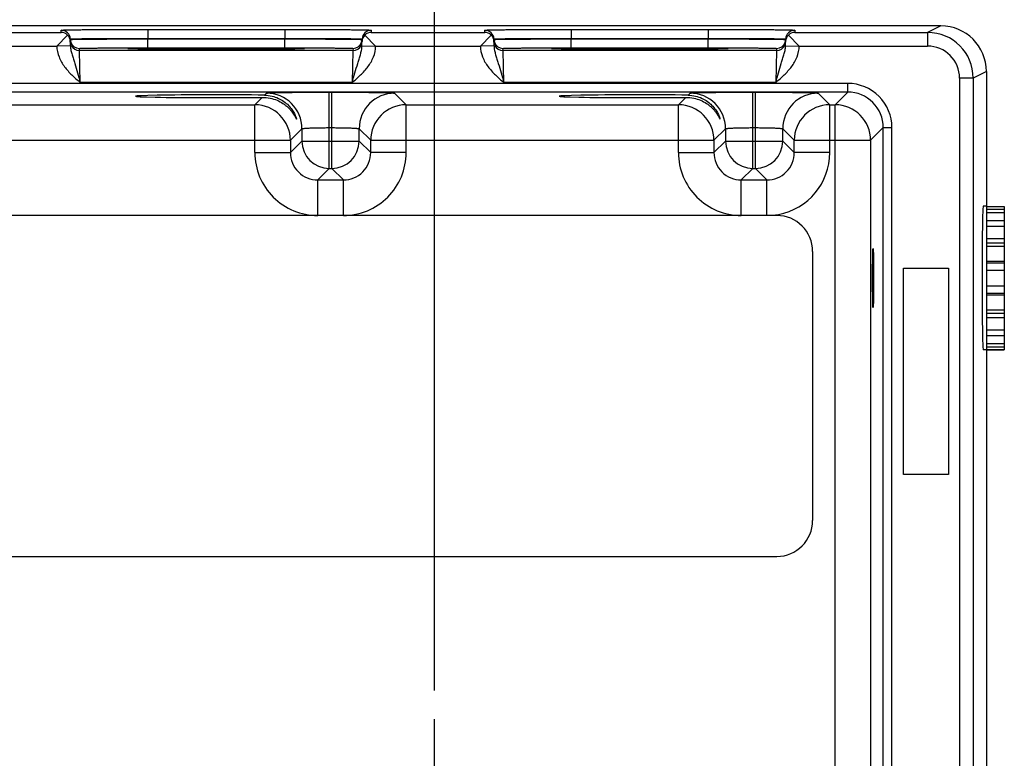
# Model space of a CAD drawing. Header units: inches. Extents: x 0 to 34, y 0 to 22.
# Tile 14 of 56: x 14.6 to 16.8, y 15.7 to 17.3. Entities that reach past the tile are written whole.
import ezdxf

# ---------------------------------------------------------------- set-up
doc = ezdxf.new("R2010")
doc.units = ezdxf.units.IN
doc.header["$LTSCALE"] = 1.87
doc.header["$MEASUREMENT"] = 0
doc.linetypes.add('CENTER', pattern=[0.6, 0.375, -0.075, 0.075, -0.075])
doc.layers.get('0').update_dxf_attribs({"linetype": 'CONTINUOUS'})
for name, color, linetype in [('02___PRT_ALL_AXES', 7, 'CONTINUOUS'), ('COSMETIC', 7, 'CONTINUOUS'), ('DIMENSIONS', 7, 'CONTINUOUS'), ('FOAM', 7, 'CONTINUOUS')]:
    doc.layers.add(name, color=color, linetype=linetype)
doc.styles.get("Standard").update_dxf_attribs({"font": 'txt', "width": 0.8})
doc.dimstyles.new('DIMSTYLE_1', dxfattribs={"dimtxt": 0.125, "dimasz": 0.18, "dimexe": 0.125, "dimexo": 0.0625, "dimgap": 0.03125, "dimtad": 0, "dimtih": 1, "dimtoh": 1, "dimzin": 4, "dimdsep": 46, "dimtxsty": 'STANDARD', "dimblk": '_FILLED', "dimblk1": '_FILLED', "dimblk2": '_FILLED', "dimcen": 0.09, "dimadec": 0, "dimazin": 0, "dimtp": 0.01, "dimtm": 0.01, "dimtfac": 1, "dimtofl": 0, "dimtmove": 0, "dimatfit": 3, "dimldrblk": '_FILLED', "dimfxl": 1, "dimtolj": 1, "dimtzin": 4, "dimarcsym": 0})

# ---------------------------------------------------------------- blocks, each defined once
blk = doc.blocks.new('*D20')
at = {"layer": 'DIMENSIONS', "color": 2, "linetype": 'CONTINUOUS'}
blk.add_line((15.5403, 15.8102), (15.5403, 17.9562), dxfattribs=at)
at = {"layer": 'DIMENSIONS', "color": 2, "linetype": 'CONTINUOUS', "insert": (15.4778, 18.0187), "char_height": 0.125, "width": 1.025, "attachment_point": 1, "rotation": 90, "line_spacing_factor": 0.9}
blk.add_mtext('9.53{\\Ftxt.shx;\\W1.000000;\\H0.125000; }[242]', dxfattribs=at)
blk = doc.blocks.new('_FILLED')
at = {"color": 0, "linetype": 'BYBLOCK'}
blk.add_solid([(0, 0), (-1, 0.174), (-1, -0.174)], dxfattribs=at)
blk = doc.blocks.new('*D21')
at = {"layer": 'DIMENSIONS', "color": 2, "linetype": 'CONTINUOUS'}
blk.add_line((15.9308, 15.4197), (17.5992, 15.4197), dxfattribs=at)
at = {"layer": 'DIMENSIONS', "color": 2, "linetype": 'CONTINUOUS', "insert": (17.6617, 15.4822), "char_height": 0.125, "width": 1.125, "attachment_point": 1, "rotation": 0, "line_spacing_factor": 0.9}
blk.add_mtext('1.85{\\Ftxt.shx;\\W1.000000;\\H0.125000; }[46.9]', dxfattribs=at)

msp = doc.modelspace()

# ---------------------------------------------------------------- linework, layer by layer
at = {"color": 7, "linetype": 'CONTINUOUS'}
for p, q in [((16.6522, 17.2687), (7.2288, 17.2687)), ((14.4715, 17.2543), (14.721, 17.2543)), ((14.721, 17.2543), (14.7209, 17.2593)), ((14.9109, 17.2609), (15.2116, 17.2609)), ((14.9109, 17.2609), (14.9109, 17.2413)), ((15.2116, 17.2609), (15.2116, 17.2413)), ((15.4016, 17.2593), (15.4015, 17.2543)), ((15.4015, 17.2543), (15.651, 17.2543)), ((15.651, 17.2543), (15.6509, 17.2593)), ((15.8409, 17.2609), (16.1416, 17.2609)), ((15.8409, 17.2609), (15.8409, 17.2413)), ((16.1416, 17.2609), (16.1416, 17.2413)), ((16.3316, 17.2593), (16.3315, 17.2543)), ((16.3315, 17.2543), (16.6233, 17.2543)), ((16.6522, 17.2687), (16.6233, 17.2543)), ((16.6233, 17.2543), (16.6233, 17.2243)), ((14.735, 17.2485), (14.7112, 17.2243)), ((14.7409, 17.2396), (14.7416, 17.2398)), ((14.7412, 17.2249), (14.7409, 17.2396)), ((14.7409, 17.2389), (14.7416, 17.239)), ((14.9109, 17.2413), (15.2116, 17.2413)), ((14.9109, 17.2402), (14.9109, 17.2413)), ((14.9109, 17.2402), (15.2116, 17.2402)), ((14.9109, 17.2206), (14.9109, 17.2402)), ((15.2116, 17.2402), (15.2116, 17.2413)), ((15.2116, 17.2206), (15.2116, 17.2402)), ((15.3809, 17.2398), (15.3816, 17.2396)), ((15.3809, 17.239), (15.3816, 17.2389)), ((15.3813, 17.2249), (15.3816, 17.2396)), ((15.3875, 17.2485), (15.4112, 17.2243)), ((15.665, 17.2485), (15.6412, 17.2243)), ((15.6709, 17.2396), (15.6716, 17.2398)), ((15.6712, 17.2249), (15.6709, 17.2396)), ((15.6709, 17.2389), (15.6716, 17.239)), ((15.8409, 17.2413), (16.1416, 17.2413)), ((15.8409, 17.2402), (15.8409, 17.2413)), ((15.8409, 17.2402), (16.1416, 17.2402)), ((15.8409, 17.2206), (15.8409, 17.2402)), ((16.1416, 17.2402), (16.1416, 17.2413)), ((16.1416, 17.2206), (16.1416, 17.2402)), ((16.3109, 17.2398), (16.3116, 17.2396)), ((16.3109, 17.239), (16.3116, 17.2389)), ((16.3113, 17.2249), (16.3116, 17.2396)), ((16.3175, 17.2485), (16.3412, 17.2243)), ((14.4813, 17.2243), (14.7112, 17.2243)), ((14.7412, 17.2249), (14.7113, 17.2243)), ((14.761, 17.2146), (14.7609, 17.2193)), ((15.3615, 17.2146), (14.761, 17.2146)), ((14.7626, 17.1446), (14.761, 17.2146)), ((14.8675, 17.2187), (14.8705, 17.219)), ((14.8705, 17.2184), (14.8675, 17.2187)), ((14.8817, 17.2181), (14.8705, 17.2184)), ((14.872, 17.2184), (14.8713, 17.2184)), ((14.8729, 17.2183), (14.872, 17.2184)), ((14.8746, 17.2183), (14.8729, 17.2183)), ((14.8773, 17.2182), (14.8746, 17.2183)), ((14.8807, 17.2181), (14.8773, 17.2182)), ((14.887, 17.218), (14.8807, 17.2181)), ((14.8922, 17.2179), (14.887, 17.218)), ((14.9033, 17.2178), (14.8922, 17.2179)), ((14.9176, 17.2176), (14.9033, 17.2178)), ((14.9109, 17.2206), (15.2116, 17.2206)), ((14.9352, 17.2174), (14.9176, 17.2176)), ((14.9565, 17.2173), (14.9352, 17.2174)), ((14.9819, 17.2172), (14.9565, 17.2173)), ((15.0067, 17.2171), (14.9819, 17.2172)), ((15.0342, 17.2171), (15.0067, 17.2171)), ((15.0657, 17.217), (15.0342, 17.2171)), ((15.0942, 17.2171), (15.0657, 17.217)), ((15.1199, 17.2171), (15.0942, 17.2171)), ((15.1469, 17.2172), (15.1199, 17.2171)), ((15.17, 17.2173), (15.1469, 17.2172)), ((15.1895, 17.2175), (15.17, 17.2173)), ((15.2071, 17.2176), (15.1895, 17.2175)), ((15.2206, 17.2178), (15.2071, 17.2176)), ((15.2326, 17.2179), (15.2206, 17.2178)), ((15.2406, 17.2181), (15.2326, 17.2179)), ((15.245, 17.2182), (15.2406, 17.2181)), ((15.252, 17.2184), (15.2409, 17.2181)), ((15.2479, 17.2183), (15.245, 17.2182)), ((15.2496, 17.2183), (15.2479, 17.2183)), ((15.2505, 17.2184), (15.2496, 17.2183)), ((15.2513, 17.2184), (15.2505, 17.2184)), ((15.252, 17.2185), (15.2513, 17.2184)), ((15.252, 17.219), (15.255, 17.2187)), ((15.255, 17.2187), (15.252, 17.2184)), ((15.3615, 17.2146), (15.3599, 17.1446)), ((15.3616, 17.2193), (15.3615, 17.2146)), ((15.3813, 17.2249), (15.4112, 17.2243)), ((15.4113, 17.2243), (15.6412, 17.2243)), ((15.6712, 17.2249), (15.6413, 17.2243)), ((15.691, 17.2146), (15.6909, 17.2193)), ((16.2915, 17.2146), (15.691, 17.2146)), ((15.6926, 17.1446), (15.691, 17.2146)), ((15.7975, 17.2187), (15.8005, 17.219)), ((15.8005, 17.2184), (15.7975, 17.2187)), ((15.8117, 17.2181), (15.8005, 17.2184)), ((15.802, 17.2184), (15.8013, 17.2184)), ((15.8029, 17.2183), (15.802, 17.2184)), ((15.8046, 17.2183), (15.8029, 17.2183)), ((15.8066, 17.2182), (15.8046, 17.2183)), ((15.8098, 17.2181), (15.8066, 17.2182)), ((15.8158, 17.218), (15.8098, 17.2181)), ((15.8251, 17.2179), (15.8158, 17.218)), ((15.8333, 17.2178), (15.8251, 17.2179)), ((15.8476, 17.2176), (15.8333, 17.2178)), ((15.8409, 17.2206), (16.1416, 17.2206)), ((15.8652, 17.2174), (15.8476, 17.2176)), ((15.8865, 17.2173), (15.8652, 17.2174)), ((15.9119, 17.2172), (15.8865, 17.2173)), ((15.9367, 17.2171), (15.9119, 17.2172)), ((15.9642, 17.2171), (15.9367, 17.2171)), ((15.9957, 17.217), (15.9642, 17.2171)), ((16.0242, 17.2171), (15.9957, 17.217)), ((16.0499, 17.2171), (16.0242, 17.2171)), ((16.0769, 17.2172), (16.0499, 17.2171)), ((16.1, 17.2173), (16.0769, 17.2172)), ((16.1195, 17.2175), (16.1, 17.2173)), ((16.1371, 17.2176), (16.1195, 17.2175)), ((16.1506, 17.2178), (16.1371, 17.2176)), ((16.1626, 17.2179), (16.1506, 17.2178)), ((16.1706, 17.2181), (16.1626, 17.2179)), ((16.175, 17.2182), (16.1706, 17.2181)), ((16.182, 17.2184), (16.1709, 17.2181)), ((16.1779, 17.2183), (16.175, 17.2182)), ((16.1796, 17.2183), (16.1779, 17.2183)), ((16.1805, 17.2184), (16.1796, 17.2183)), ((16.1813, 17.2184), (16.1805, 17.2184)), ((16.182, 17.2185), (16.1813, 17.2184)), ((16.182, 17.219), (16.185, 17.2187)), ((16.185, 17.2187), (16.182, 17.2184)), ((16.2915, 17.2146), (16.2899, 17.1446)), ((16.2916, 17.2193), (16.2915, 17.2146)), ((16.3113, 17.2249), (16.3412, 17.2243)), ((16.3413, 17.2243), (16.6233, 17.2243)), ((16.7522, 17.1688), (16.7232, 17.1543)), ((16.7522, 17.1688), (16.7522, 13.8997)), ((15.3599, 17.1446), (14.7626, 17.1446)), ((16.2899, 17.1446), (15.6926, 17.1446)), ((16.7232, 17.1543), (16.6933, 17.1543)), ((16.6933, 17.1543), (16.6933, 13.9142)), ((16.7232, 17.1543), (16.7232, 13.9142)), ((16.4479, 17.1424), (9.0497, 17.1424)), ((16.4479, 17.1234), (9.0497, 17.1234)), ((15.3095, 17.1233), (15.315, 17.1233)), ((15.3095, 16.956), (15.3095, 17.1233)), ((15.315, 16.956), (15.315, 17.1233)), ((16.2395, 17.1233), (16.245, 17.1233)), ((16.2395, 16.956), (16.2395, 17.1233)), ((16.245, 16.956), (16.245, 17.1233)), ((16.4479, 17.1234), (16.4201, 17.0956)), ((16.4479, 17.1234), (16.4479, 17.1424)), ((15.1461, 17.0956), (15.1622, 17.1117)), ((15.1673, 17.1167), (15.1715, 17.121)), ((15.453, 17.121), (15.4784, 17.0956)), ((16.0761, 17.0956), (16.0922, 17.1117)), ((16.0973, 17.1167), (16.1015, 17.121)), ((16.383, 17.121), (16.4084, 17.0956)), ((14.5484, 17.0956), (15.1461, 17.0956)), ((15.1461, 16.9906), (15.1461, 17.0956)), ((15.4784, 17.0956), (16.0761, 17.0956)), ((15.4784, 16.9906), (15.4784, 17.0956)), ((16.0761, 16.9906), (16.0761, 17.0956)), ((16.4084, 17.0956), (16.4201, 17.0956)), ((16.4084, 16.9906), (16.4084, 17.0956)), ((16.4201, 13.9729), (16.4201, 17.0956)), ((15.2495, 17.043), (15.2241, 17.0176)), ((15.2495, 17.043), (15.2495, 17.016)), ((15.3095, 17.0454), (15.315, 17.0454)), ((15.375, 17.016), (15.375, 17.043)), ((15.375, 17.043), (15.4004, 17.0176)), ((16.1795, 17.043), (16.1541, 17.0176)), ((16.1795, 17.043), (16.1795, 17.016)), ((16.2395, 17.0454), (16.245, 17.0454)), ((16.305, 17.043), (16.3304, 17.0176)), ((16.305, 17.016), (16.305, 17.043)), ((16.5259, 17.0454), (16.4981, 17.0176)), ((16.5259, 17.0454), (16.5449, 17.0454)), ((16.5259, 14.0231), (16.5259, 17.0454)), ((16.5449, 14.0231), (16.5449, 17.0454)), ((14.4704, 17.0176), (15.2241, 17.0176)), ((15.2241, 17.0176), (15.2241, 16.9906)), ((15.2495, 17.016), (15.2241, 16.9906)), ((15.2495, 17.016), (15.375, 17.016)), ((15.375, 17.016), (15.4004, 16.9906)), ((15.4004, 17.0176), (16.1541, 17.0176)), ((15.4004, 16.9906), (15.4004, 17.0176)), ((16.1541, 17.0176), (16.1541, 16.9906)), ((16.1795, 17.016), (16.1541, 16.9906)), ((16.1795, 17.016), (16.305, 17.016)), ((16.305, 17.016), (16.3304, 16.9906)), ((16.3304, 17.0176), (16.4981, 17.0176)), ((16.3304, 16.9906), (16.3304, 17.0176)), ((16.4981, 17.0176), (16.4981, 14.0509)), ((15.1461, 16.9906), (15.2241, 16.9906)), ((15.4784, 16.9906), (15.4004, 16.9906)), ((16.0761, 16.9906), (16.1541, 16.9906)), ((16.4084, 16.9906), (16.3304, 16.9906)), ((15.3095, 16.956), (15.2841, 16.9306)), ((15.3095, 16.956), (15.315, 16.956)), ((15.315, 16.956), (15.3404, 16.9306)), ((16.2395, 16.956), (16.2141, 16.9306)), ((16.2395, 16.956), (16.245, 16.956)), ((16.245, 16.956), (16.2704, 16.9306)), ((15.2841, 16.9306), (15.3404, 16.9306)), ((15.2841, 16.8526), (15.2841, 16.9306)), ((15.3404, 16.8526), (15.3404, 16.9306)), ((16.2141, 16.9306), (16.2704, 16.9306)), ((16.2141, 16.8526), (16.2141, 16.9306)), ((16.2704, 16.8526), (16.2704, 16.9306)), ((16.7522, 16.8728), (16.7454, 16.8728)), ((16.7522, 16.8726), (16.7916, 16.8726)), ((16.7522, 16.8725), (16.7916, 16.8725)), ((16.7522, 16.8662), (16.7916, 16.8662)), ((16.7916, 16.8726), (16.7916, 16.5581)), ((16.7522, 16.8593), (16.7916, 16.8593)), ((16.7522, 16.8418), (16.7916, 16.8418)), ((16.7522, 16.829), (16.7916, 16.829)), ((16.7522, 16.8022), (16.7916, 16.8022)), ((16.7522, 16.7924), (16.7916, 16.7924)), ((16.7522, 16.7852), (16.7916, 16.7852)), ((16.7522, 16.7523), (16.7916, 16.7523)), ((16.7522, 16.7489), (16.7916, 16.7489)), ((16.7522, 16.733), (16.7916, 16.733)), ((16.7522, 16.698), (16.7916, 16.698)), ((16.7522, 16.682), (16.7916, 16.682)), ((16.7522, 16.6786), (16.7916, 16.6786)), ((16.7522, 16.6458), (16.7916, 16.6458)), ((16.7522, 16.6385), (16.7916, 16.6385)), ((16.7522, 16.6287), (16.7916, 16.6287)), ((16.7522, 16.6018), (16.7916, 16.6018)), ((16.7522, 16.5891), (16.7916, 16.5891)), ((16.7522, 16.5715), (16.7916, 16.5715)), ((16.7522, 16.5646), (16.7916, 16.5646)), ((16.7522, 16.5579), (16.7454, 16.5579)), ((16.7522, 16.5583), (16.7916, 16.5583)), ((16.7522, 16.5581), (16.7916, 16.5581))]:
    msp.add_line(p, q, dxfattribs=at)
for points in [[(14.8713, 17.2184), (14.8706, 17.2185), (14.8704, 17.2185), (14.8702, 17.2185), (14.87, 17.2185), (14.8699, 17.2185), (14.8698, 17.2185)], [(15.2527, 17.2185), (15.2527, 17.2185), (15.2526, 17.2185), (15.2524, 17.2185), (15.2522, 17.2185), (15.252, 17.2185)], [(15.8013, 17.2184), (15.8006, 17.2185), (15.8004, 17.2185), (15.8002, 17.2185), (15.8, 17.2185), (15.7999, 17.2185), (15.7998, 17.2185)], [(16.1827, 17.2185), (16.1827, 17.2185), (16.1826, 17.2185), (16.1824, 17.2185), (16.1822, 17.2185), (16.182, 17.2185)]]:
    msp.add_lwpolyline(points, dxfattribs=at)
for centre, radius, start, end in [((14.7209, 17.2393), 0.02, 1.0011, 90.0012), ((14.7208, 17.2341), 0.0202, 45.4262, 89.3219), ((15.4016, 17.2393), 0.02, 89.9988, 178.9989), ((15.4017, 17.2341), 0.0202, 90.6781, 134.5738), ((15.6509, 17.2393), 0.02, 1.0011, 90.0012), ((15.6508, 17.2341), 0.0202, 45.4262, 89.3219), ((16.3316, 17.2393), 0.02, 89.9988, 178.9989), ((16.3317, 17.2341), 0.0202, 90.6781, 134.5738), ((16.6233, 17.1543), 0.1, 0.0029, 90), ((16.6522, 17.1688), 0.1, 0.0009, 89.9996), ((14.7214, 17.2343), 0.0197, 1.0409, 46.2202), ((14.761, 17.2393), 0.02, 181.0079, 198.7958), ((14.7609, 17.2393), 0.02, 198.8014, 270.0007), ((15.3616, 17.2393), 0.02, 269.9993, 341.1986), ((15.3616, 17.2393), 0.02, 341.2042, 358.9921), ((15.4012, 17.2343), 0.0197, 133.7798, 178.9591), ((15.6514, 17.2343), 0.0197, 1.0409, 46.2202), ((15.691, 17.2393), 0.02, 181.0079, 198.7958), ((15.6909, 17.2393), 0.02, 198.8014, 270.0007), ((16.2916, 17.2393), 0.02, 269.9993, 341.1986), ((16.2916, 17.2393), 0.02, 341.2042, 358.9921), ((16.3312, 17.2343), 0.0197, 133.7798, 178.9591), ((14.761, 17.2346), 0.02, 206.4232, 270.0003), ((15.3615, 17.2346), 0.02, 269.9997, 333.5767), ((15.691, 17.2346), 0.02, 206.4232, 270.0003), ((16.2915, 17.2346), 0.02, 269.9997, 333.5767), ((16.6233, 17.1543), 0.07, 0.0019, 90.0053), ((16.4479, 17.0454), 0.097, 359.9965, 90.0035), ((16.4479, 17.0455), 0.078, 359.9906, 90.0094), ((15.1715, 17.043), 0.078, 0.0209, 89.9791), ((15.4531, 17.043), 0.078, 90.0209, 179.9791), ((16.1015, 17.043), 0.078, 0.0209, 89.9791), ((16.3831, 17.043), 0.078, 90.0209, 179.9791), ((15.1461, 17.0176), 0.078, 0.0209, 89.9791), ((15.4784, 17.0176), 0.078, 90.0209, 179.9791), ((16.0761, 17.0176), 0.078, 0.0209, 89.9791), ((16.4084, 17.0176), 0.078, 90.0209, 179.9791), ((16.4201, 17.0176), 0.078, 0.0209, 89.9791), ((15.3095, 17.016), 0.06, 180.021, 269.979), ((15.315, 17.016), 0.06, 270.0209, 359.9791), ((16.2395, 17.016), 0.06, 180.021, 269.979), ((16.245, 17.016), 0.06, 270.0209, 359.9791), ((15.2841, 16.9906), 0.138, 179.9966, 270.0034), ((15.2841, 16.9906), 0.06, 179.9647, 270.0353), ((15.3404, 16.9906), 0.138, 269.9966, 0.0034), ((15.3404, 16.9906), 0.06, 269.9658, 0.0342), ((16.2141, 16.9906), 0.138, 179.9966, 270.0034), ((16.2141, 16.9906), 0.06, 179.9647, 270.0353), ((16.2704, 16.9906), 0.06, 269.9658, 0.0342), ((16.2704, 16.9906), 0.138, 280.5193, 0.0039), ((16.2704, 16.9907), 0.1381, 275.238, 280.5194)]:
    msp.add_arc(centre, radius, start, end, dxfattribs=at)
for centre, major_axis, start_param, end_param in [((15.0613, 17.1143), (0.1771, 0), 0.929285, 5.318993), ((15.9913, 17.1143), (0.1771, 0), 0.929285, 5.318993), ((16.7454, 16.7154), (0, 0.1575), 0, 3.141593)]:
    msp.add_ellipse(centre, major_axis=major_axis, ratio=0.017455, start_param=start_param, end_param=end_param, dxfattribs=at)
msp.add_ellipse((16.5035, 16.7154), major_axis=(0, 0.065), ratio=0.017455, dxfattribs=at)
for points, knots in [([(14.7209, 17.2593), (14.7209, 17.2593), (14.721, 17.2593), (14.7212, 17.2594), (14.7215, 17.2594), (14.7219, 17.2595), (14.7224, 17.2595), (14.7233, 17.2596), (14.7247, 17.2596), (14.7268, 17.2597), (14.7292, 17.2598), (14.7322, 17.2599), (14.7355, 17.2599), (14.7393, 17.26), (14.7451, 17.2601), (14.7534, 17.2602), (14.7645, 17.2604), (14.777, 17.2605), (14.7907, 17.2606), (14.8057, 17.2607), (14.8216, 17.2608), (14.8444, 17.2609), (14.8743, 17.2609), (14.8985, 17.2609), (14.9109, 17.2609)], [0, 0, 0, 0, 0.000367, 0.001291, 0.002806, 0.004918, 0.007626, 0.010931, 0.019321, 0.030071, 0.043156, 0.058545, 0.076202, 0.096083, 0.118142, 0.168576, 0.22702, 0.29291, 0.365614, 0.444431, 0.5286, 0.617312, 0.804907, 1, 1, 1, 1]), ([(15.2116, 17.2609), (15.224, 17.2609), (15.2482, 17.2609), (15.2781, 17.2609), (15.3009, 17.2608), (15.3168, 17.2607), (15.3318, 17.2606), (15.3455, 17.2605), (15.358, 17.2604), (15.3691, 17.2602), (15.3774, 17.2601), (15.3832, 17.26), (15.387, 17.2599), (15.3903, 17.2599), (15.3933, 17.2598), (15.3957, 17.2597), (15.3978, 17.2596), (15.3992, 17.2596), (15.4001, 17.2595), (15.4006, 17.2595), (15.401, 17.2594), (15.4013, 17.2594), (15.4015, 17.2593), (15.4016, 17.2593), (15.4016, 17.2593)], [0, 0, 0, 0, 0.195093, 0.382688, 0.4714, 0.555569, 0.634386, 0.70709, 0.77298, 0.831424, 0.881858, 0.903917, 0.923799, 0.941455, 0.956844, 0.969929, 0.980679, 0.989069, 0.992374, 0.995082, 0.997194, 0.998709, 0.999633, 1, 1, 1, 1]), ([(15.6509, 17.2593), (15.6509, 17.2593), (15.651, 17.2593), (15.6512, 17.2594), (15.6515, 17.2594), (15.6519, 17.2595), (15.6524, 17.2595), (15.6533, 17.2596), (15.6547, 17.2596), (15.6568, 17.2597), (15.6592, 17.2598), (15.6622, 17.2599), (15.6655, 17.2599), (15.6693, 17.26), (15.6751, 17.2601), (15.6834, 17.2602), (15.6945, 17.2604), (15.707, 17.2605), (15.7207, 17.2606), (15.7357, 17.2607), (15.7516, 17.2608), (15.7744, 17.2609), (15.8043, 17.2609), (15.8285, 17.2609), (15.8409, 17.2609)], [0, 0, 0, 0, 0.000367, 0.001291, 0.002806, 0.004918, 0.007626, 0.010931, 0.019321, 0.030071, 0.043156, 0.058545, 0.076202, 0.096083, 0.118142, 0.168576, 0.22702, 0.29291, 0.365614, 0.444431, 0.5286, 0.617312, 0.804907, 1, 1, 1, 1]), ([(16.1416, 17.2609), (16.154, 17.2609), (16.1782, 17.2609), (16.2081, 17.2609), (16.2309, 17.2608), (16.2468, 17.2607), (16.2618, 17.2606), (16.2755, 17.2605), (16.288, 17.2604), (16.2991, 17.2602), (16.3074, 17.2601), (16.3132, 17.26), (16.317, 17.2599), (16.3203, 17.2599), (16.3233, 17.2598), (16.3257, 17.2597), (16.3278, 17.2596), (16.3292, 17.2596), (16.3301, 17.2595), (16.3306, 17.2595), (16.331, 17.2594), (16.3313, 17.2594), (16.3315, 17.2593), (16.3316, 17.2593), (16.3316, 17.2593)], [0, 0, 0, 0, 0.195093, 0.382688, 0.4714, 0.555569, 0.634386, 0.70709, 0.77298, 0.831424, 0.881858, 0.903917, 0.923799, 0.941455, 0.956844, 0.969929, 0.980679, 0.989069, 0.992374, 0.995082, 0.997194, 0.998709, 0.999633, 1, 1, 1, 1]), ([(14.7416, 17.2398), (14.7423, 17.2399), (14.7441, 17.24), (14.7476, 17.2402), (14.7526, 17.2404), (14.7588, 17.2405), (14.7664, 17.2407), (14.779, 17.2408), (14.7973, 17.241), (14.8221, 17.2412), (14.85, 17.2413), (14.8799, 17.2413), (14.9004, 17.2413), (14.9109, 17.2413)], [0, 0, 0, 0, 0.012373, 0.033215, 0.06236, 0.099562, 0.144504, 0.196803, 0.321615, 0.46972, 0.636032, 0.814839, 1, 1, 1, 1]), ([(14.7416, 17.239), (14.7423, 17.2391), (14.7442, 17.2391), (14.7477, 17.2392), (14.7526, 17.2393), (14.7618, 17.2394), (14.7765, 17.2396), (14.7974, 17.2398), (14.8222, 17.2399), (14.8604, 17.2401), (14.8904, 17.2402), (14.9109, 17.2402)], [0, 0, 0, 0, 0.012397, 0.033273, 0.06245, 0.099681, 0.196962, 0.321786, 0.469873, 0.636146, 1, 1, 1, 1]), ([(15.2116, 17.2413), (15.2221, 17.2413), (15.2426, 17.2413), (15.2726, 17.2413), (15.3004, 17.2412), (15.3252, 17.241), (15.3435, 17.2408), (15.3561, 17.2407), (15.3637, 17.2405), (15.3699, 17.2404), (15.3749, 17.2402), (15.3784, 17.24), (15.3803, 17.2399), (15.3809, 17.2398)], [0, 0, 0, 0, 0.185163, 0.363973, 0.530287, 0.678393, 0.803205, 0.855503, 0.900445, 0.937646, 0.966789, 0.987629, 1, 1, 1, 1]), ([(15.2116, 17.2402), (15.2321, 17.2402), (15.2621, 17.2401), (15.3003, 17.2399), (15.3251, 17.2398), (15.346, 17.2396), (15.3607, 17.2394), (15.3699, 17.2393), (15.3748, 17.2392), (15.3783, 17.2391), (15.3802, 17.2391), (15.3809, 17.239)], [0, 0, 0, 0, 0.363854, 0.530127, 0.678214, 0.803038, 0.900319, 0.93755, 0.966727, 0.987603, 1, 1, 1, 1]), ([(15.6716, 17.2398), (15.6723, 17.2399), (15.6741, 17.24), (15.6776, 17.2402), (15.6826, 17.2404), (15.6888, 17.2405), (15.6964, 17.2407), (15.709, 17.2408), (15.7273, 17.241), (15.7521, 17.2412), (15.78, 17.2413), (15.8099, 17.2413), (15.8304, 17.2413), (15.8409, 17.2413)], [0, 0, 0, 0, 0.012373, 0.033215, 0.06236, 0.099562, 0.144504, 0.196803, 0.321615, 0.46972, 0.636032, 0.814839, 1, 1, 1, 1]), ([(15.6716, 17.239), (15.6723, 17.2391), (15.6742, 17.2391), (15.6777, 17.2392), (15.6826, 17.2393), (15.6918, 17.2394), (15.7065, 17.2396), (15.7274, 17.2398), (15.7522, 17.2399), (15.7904, 17.2401), (15.8204, 17.2402), (15.8409, 17.2402)], [0, 0, 0, 0, 0.012397, 0.033273, 0.06245, 0.099681, 0.196962, 0.321786, 0.469873, 0.636146, 1, 1, 1, 1]), ([(16.1416, 17.2413), (16.1521, 17.2413), (16.1726, 17.2413), (16.2026, 17.2413), (16.2304, 17.2412), (16.2552, 17.241), (16.2735, 17.2408), (16.2861, 17.2407), (16.2937, 17.2405), (16.2999, 17.2404), (16.3049, 17.2402), (16.3084, 17.24), (16.3103, 17.2399), (16.3109, 17.2398)], [0, 0, 0, 0, 0.185163, 0.363973, 0.530287, 0.678393, 0.803205, 0.855503, 0.900445, 0.937646, 0.966789, 0.987629, 1, 1, 1, 1]), ([(16.1416, 17.2402), (16.1621, 17.2402), (16.1921, 17.2401), (16.2303, 17.2399), (16.2551, 17.2398), (16.276, 17.2396), (16.2907, 17.2394), (16.2999, 17.2393), (16.3048, 17.2392), (16.3083, 17.2391), (16.3102, 17.2391), (16.3109, 17.239)], [0, 0, 0, 0, 0.363854, 0.530127, 0.678214, 0.803038, 0.900319, 0.93755, 0.966727, 0.987603, 1, 1, 1, 1]), ([(14.7112, 17.2243), (14.7113, 17.2162), (14.7149, 17.1999), (14.7274, 17.1786), (14.7441, 17.1606), (14.7564, 17.1499), (14.7626, 17.1446)], [0, 0, 0, 0, 0.249327, 0.499215, 0.749509, 1, 1, 1, 1]), ([(14.7412, 17.2249), (14.7412, 17.2215), (14.7421, 17.2149), (14.7446, 17.2054), (14.7476, 17.1959), (14.7517, 17.1828), (14.7568, 17.1657), (14.7606, 17.1517), (14.7626, 17.1446)], [0, 0, 0, 0, 0.120104, 0.238268, 0.357052, 0.478569, 0.733305, 1, 1, 1, 1]), ([(14.7609, 17.2193), (14.7609, 17.2193), (14.761, 17.2193), (14.7611, 17.2193), (14.7614, 17.2194), (14.7618, 17.2194), (14.7627, 17.2195), (14.7639, 17.2195), (14.7655, 17.2196), (14.7675, 17.2197), (14.7698, 17.2197), (14.7736, 17.2198), (14.7791, 17.2199), (14.7866, 17.22), (14.7953, 17.2201), (14.8052, 17.2202), (14.8161, 17.2203), (14.8278, 17.2204), (14.8404, 17.2204), (14.8584, 17.2205), (14.882, 17.2206), (14.9011, 17.2206), (14.9109, 17.2206)], [0, 0, 0, 0, 0.000367, 0.001291, 0.002806, 0.004918, 0.010931, 0.019321, 0.030071, 0.043156, 0.058545, 0.076201, 0.118142, 0.168576, 0.22702, 0.29291, 0.365614, 0.44443, 0.5286, 0.617312, 0.804907, 1, 1, 1, 1]), ([(14.8705, 17.219), (14.8734, 17.2192), (14.881, 17.2194), (14.8951, 17.2196), (14.9143, 17.2198), (14.9379, 17.22), (14.9653, 17.2202), (15.0069, 17.2204), (15.0613, 17.2205), (15.1157, 17.2204), (15.1572, 17.2202), (15.1846, 17.22), (15.2082, 17.2198), (15.2274, 17.2196), (15.2415, 17.2194), (15.2491, 17.2192), (15.252, 17.219)], [0, 0, 0, 0, 0.022849, 0.060211, 0.110951, 0.173528, 0.246039, 0.326276, 0.500008, 0.673738, 0.753974, 0.826483, 0.889058, 0.939795, 0.977154, 1, 1, 1, 1]), ([(15.2409, 17.2181), (15.2312, 17.2179), (15.2074, 17.2176), (15.1664, 17.2173), (15.1163, 17.2171), (15.0613, 17.217), (15.0063, 17.2171), (14.9561, 17.2173), (14.9151, 17.2176), (14.8914, 17.2179), (14.8817, 17.2181)], [0, 0, 0, 0, 0.080888, 0.198401, 0.342275, 0.499936, 0.657606, 0.801506, 0.91906, 1, 1, 1, 1]), ([(15.2116, 17.2206), (15.2214, 17.2206), (15.2405, 17.2206), (15.2641, 17.2205), (15.2821, 17.2204), (15.2947, 17.2204), (15.3065, 17.2203), (15.3173, 17.2202), (15.3272, 17.2201), (15.3359, 17.22), (15.3435, 17.2199), (15.349, 17.2198), (15.3527, 17.2197), (15.355, 17.2197), (15.357, 17.2196), (15.3586, 17.2195), (15.3598, 17.2195), (15.3607, 17.2194), (15.3611, 17.2194), (15.3614, 17.2193), (15.3615, 17.2193), (15.3616, 17.2193), (15.3616, 17.2193)], [0, 0, 0, 0, 0.195093, 0.382688, 0.4714, 0.55557, 0.634386, 0.70709, 0.77298, 0.831424, 0.881858, 0.923799, 0.941455, 0.956844, 0.969929, 0.980679, 0.989069, 0.995082, 0.997194, 0.998709, 0.999633, 1, 1, 1, 1]), ([(15.3599, 17.1446), (15.3619, 17.1517), (15.3657, 17.1657), (15.3708, 17.1828), (15.3749, 17.1959), (15.3779, 17.2054), (15.3804, 17.2149), (15.3813, 17.2215), (15.3813, 17.2249)], [0, 0, 0, 0, 0.266694, 0.521431, 0.642948, 0.761732, 0.879896, 1, 1, 1, 1]), ([(15.3599, 17.1446), (15.3661, 17.1499), (15.3784, 17.1606), (15.3951, 17.1786), (15.4076, 17.1999), (15.4112, 17.2162), (15.4113, 17.2243)], [0, 0, 0, 0, 0.250502, 0.500799, 0.750681, 1, 1, 1, 1]), ([(15.6412, 17.2243), (15.6413, 17.2162), (15.6449, 17.1999), (15.6574, 17.1786), (15.6741, 17.1606), (15.6864, 17.1499), (15.6926, 17.1446)], [0, 0, 0, 0, 0.249327, 0.499215, 0.749509, 1, 1, 1, 1]), ([(15.6712, 17.2249), (15.6712, 17.2215), (15.6721, 17.2149), (15.6746, 17.2054), (15.6776, 17.1959), (15.6817, 17.1828), (15.6868, 17.1657), (15.6906, 17.1517), (15.6926, 17.1446)], [0, 0, 0, 0, 0.120104, 0.238268, 0.357052, 0.478569, 0.733305, 1, 1, 1, 1]), ([(15.6909, 17.2193), (15.6909, 17.2193), (15.691, 17.2193), (15.6911, 17.2193), (15.6914, 17.2194), (15.6918, 17.2194), (15.6927, 17.2195), (15.6939, 17.2195), (15.6955, 17.2196), (15.6975, 17.2197), (15.6998, 17.2197), (15.7036, 17.2198), (15.7091, 17.2199), (15.7166, 17.22), (15.7253, 17.2201), (15.7352, 17.2202), (15.7461, 17.2203), (15.7578, 17.2204), (15.7704, 17.2204), (15.7884, 17.2205), (15.812, 17.2206), (15.8311, 17.2206), (15.8409, 17.2206)], [0, 0, 0, 0, 0.000367, 0.001291, 0.002806, 0.004918, 0.010931, 0.019321, 0.030071, 0.043156, 0.058545, 0.076201, 0.118142, 0.168576, 0.22702, 0.29291, 0.365614, 0.44443, 0.5286, 0.617312, 0.804907, 1, 1, 1, 1]), ([(15.8005, 17.219), (15.8034, 17.2192), (15.811, 17.2194), (15.8251, 17.2196), (15.8443, 17.2198), (15.8679, 17.22), (15.8953, 17.2202), (15.9369, 17.2204), (15.9913, 17.2205), (16.0457, 17.2204), (16.0872, 17.2202), (16.1146, 17.22), (16.1382, 17.2198), (16.1574, 17.2196), (16.1715, 17.2194), (16.1791, 17.2192), (16.182, 17.219)], [0, 0, 0, 0, 0.022849, 0.060211, 0.110951, 0.173528, 0.246039, 0.326276, 0.500008, 0.673738, 0.753974, 0.826483, 0.889058, 0.939795, 0.977154, 1, 1, 1, 1]), ([(16.1709, 17.2181), (16.1612, 17.2179), (16.1374, 17.2176), (16.0964, 17.2173), (16.0463, 17.2171), (15.9913, 17.217), (15.9363, 17.2171), (15.8861, 17.2173), (15.8451, 17.2176), (15.8214, 17.2179), (15.8117, 17.2181)], [0, 0, 0, 0, 0.080888, 0.198401, 0.342275, 0.499936, 0.657606, 0.801506, 0.91906, 1, 1, 1, 1]), ([(16.1416, 17.2206), (16.1514, 17.2206), (16.1705, 17.2206), (16.1941, 17.2205), (16.2121, 17.2204), (16.2247, 17.2204), (16.2365, 17.2203), (16.2473, 17.2202), (16.2572, 17.2201), (16.2659, 17.22), (16.2735, 17.2199), (16.279, 17.2198), (16.2827, 17.2197), (16.285, 17.2197), (16.287, 17.2196), (16.2886, 17.2195), (16.2898, 17.2195), (16.2907, 17.2194), (16.2911, 17.2194), (16.2914, 17.2193), (16.2915, 17.2193), (16.2916, 17.2193), (16.2916, 17.2193)], [0, 0, 0, 0, 0.195093, 0.382688, 0.4714, 0.55557, 0.634386, 0.70709, 0.77298, 0.831424, 0.881858, 0.923799, 0.941455, 0.956844, 0.969929, 0.980679, 0.989069, 0.995082, 0.997194, 0.998709, 0.999633, 1, 1, 1, 1]), ([(16.2899, 17.1446), (16.2919, 17.1517), (16.2957, 17.1657), (16.3008, 17.1828), (16.3049, 17.1959), (16.3079, 17.2054), (16.3104, 17.2149), (16.3113, 17.2215), (16.3113, 17.2249)], [0, 0, 0, 0, 0.266694, 0.521431, 0.642948, 0.761732, 0.879896, 1, 1, 1, 1]), ([(16.2899, 17.1446), (16.2961, 17.1499), (16.3084, 17.1606), (16.3251, 17.1786), (16.3376, 17.1999), (16.3412, 17.2162), (16.3413, 17.2243)], [0, 0, 0, 0, 0.250502, 0.500799, 0.750681, 1, 1, 1, 1]), ([(15.1715, 17.121), (15.1716, 17.121), (15.1719, 17.1211), (15.1725, 17.1212), (15.1734, 17.1213), (15.1747, 17.1215), (15.1762, 17.1216), (15.1789, 17.1217), (15.1831, 17.1219), (15.1889, 17.1221), (15.1959, 17.1223), (15.204, 17.1225), (15.2131, 17.1227), (15.223, 17.1228), (15.2378, 17.123), (15.2579, 17.1232), (15.2832, 17.1233), (15.3006, 17.1233), (15.3095, 17.1233)], [0, 0, 0, 0, 0.002193, 0.006647, 0.013412, 0.022485, 0.033853, 0.04749, 0.081447, 0.124043, 0.174882, 0.233486, 0.299305, 0.371722, 0.450054, 0.621468, 0.80711, 1, 1, 1, 1]), ([(15.315, 17.1233), (15.3239, 17.1233), (15.3413, 17.1233), (15.3666, 17.1232), (15.3867, 17.123), (15.4015, 17.1228), (15.4115, 17.1227), (15.4205, 17.1225), (15.4286, 17.1223), (15.4356, 17.1221), (15.4414, 17.1219), (15.4456, 17.1217), (15.4483, 17.1216), (15.4499, 17.1215), (15.4511, 17.1213), (15.452, 17.1212), (15.4526, 17.1211), (15.453, 17.121), (15.453, 17.121)], [0, 0, 0, 0, 0.19289, 0.378532, 0.549946, 0.628278, 0.700695, 0.766514, 0.825118, 0.875957, 0.918553, 0.95251, 0.966147, 0.977515, 0.986588, 0.993353, 0.997807, 1, 1, 1, 1]), ([(16.1015, 17.121), (16.1016, 17.121), (16.1019, 17.1211), (16.1025, 17.1212), (16.1034, 17.1213), (16.1047, 17.1215), (16.1062, 17.1216), (16.1089, 17.1217), (16.1131, 17.1219), (16.1189, 17.1221), (16.1259, 17.1223), (16.134, 17.1225), (16.1431, 17.1227), (16.153, 17.1228), (16.1678, 17.123), (16.1879, 17.1232), (16.2132, 17.1233), (16.2306, 17.1233), (16.2395, 17.1233)], [0, 0, 0, 0, 0.002193, 0.006647, 0.013412, 0.022485, 0.033853, 0.04749, 0.081447, 0.124043, 0.174882, 0.233486, 0.299305, 0.371722, 0.450054, 0.621468, 0.80711, 1, 1, 1, 1]), ([(16.245, 17.1233), (16.2539, 17.1233), (16.2713, 17.1233), (16.2966, 17.1232), (16.3167, 17.123), (16.3315, 17.1228), (16.3415, 17.1227), (16.3505, 17.1225), (16.3586, 17.1223), (16.3656, 17.1221), (16.3714, 17.1219), (16.3756, 17.1217), (16.3783, 17.1216), (16.3799, 17.1215), (16.3811, 17.1213), (16.382, 17.1212), (16.3826, 17.1211), (16.383, 17.121), (16.383, 17.121)], [0, 0, 0, 0, 0.19289, 0.378532, 0.549946, 0.628278, 0.700695, 0.766514, 0.825118, 0.875957, 0.918553, 0.95251, 0.966147, 0.977515, 0.986588, 0.993353, 0.997807, 1, 1, 1, 1]), ([(15.1622, 17.1117), (15.1681, 17.1118), (15.1792, 17.1107), (15.1946, 17.106), (15.2056, 17.1001), (15.2131, 17.0947), (15.2181, 17.0905), (15.2225, 17.0861), (15.2263, 17.0817), (15.2296, 17.0774), (15.2319, 17.0739), (15.2335, 17.0712), (15.2345, 17.0694), (15.2354, 17.0678), (15.236, 17.0666), (15.2365, 17.0658), (15.2367, 17.0653), (15.237, 17.0649), (15.2372, 17.0646), (15.2373, 17.0644), (15.2374, 17.0643), (15.2375, 17.0643), (15.2375, 17.0643), (15.2375, 17.0644)], [0, 0, 0, 0, 0.185701, 0.354956, 0.509515, 0.581818, 0.650864, 0.716594, 0.778757, 0.836808, 0.889732, 0.913756, 0.935732, 0.955257, 0.971812, 0.978801, 0.984829, 0.989822, 0.993718, 0.996473, 0.998076, 0.99878, 1, 1, 1, 1]), ([(15.1673, 17.1167), (15.1728, 17.1167), (15.1834, 17.1153), (15.1978, 17.1103), (15.2099, 17.1032), (15.2197, 17.0948), (15.2262, 17.0871), (15.2303, 17.0808), (15.2328, 17.0765), (15.2348, 17.0724), (15.2361, 17.0693), (15.2368, 17.0671), (15.2372, 17.0659), (15.2374, 17.065), (15.2375, 17.0646), (15.2375, 17.0644)], [0, 0, 0, 0, 0.17703, 0.338704, 0.487245, 0.624351, 0.750371, 0.808711, 0.863055, 0.912114, 0.953701, 0.970676, 0.984408, 0.994337, 1, 1, 1, 1]), ([(16.0922, 17.1117), (16.0981, 17.1118), (16.1092, 17.1107), (16.1246, 17.106), (16.1356, 17.1001), (16.1431, 17.0947), (16.1481, 17.0905), (16.1525, 17.0861), (16.1563, 17.0817), (16.1596, 17.0774), (16.1619, 17.0739), (16.1635, 17.0712), (16.1645, 17.0694), (16.1654, 17.0678), (16.166, 17.0666), (16.1665, 17.0658), (16.1667, 17.0653), (16.167, 17.0649), (16.1672, 17.0646), (16.1673, 17.0644), (16.1674, 17.0643), (16.1675, 17.0643), (16.1675, 17.0643), (16.1675, 17.0644)], [0, 0, 0, 0, 0.185701, 0.354956, 0.509515, 0.581817, 0.650864, 0.716594, 0.778757, 0.836808, 0.889732, 0.913756, 0.935732, 0.955257, 0.971812, 0.978801, 0.984829, 0.989822, 0.993718, 0.996473, 0.998076, 0.99878, 1, 1, 1, 1]), ([(16.0973, 17.1167), (16.1028, 17.1167), (16.1134, 17.1153), (16.1278, 17.1103), (16.1399, 17.1032), (16.1497, 17.0948), (16.1562, 17.0871), (16.1603, 17.0808), (16.1628, 17.0765), (16.1648, 17.0724), (16.1661, 17.0693), (16.1668, 17.0671), (16.1672, 17.0659), (16.1674, 17.065), (16.1675, 17.0646), (16.1675, 17.0644)], [0, 0, 0, 0, 0.17703, 0.338703, 0.487246, 0.624352, 0.750371, 0.808711, 0.863055, 0.912114, 0.953701, 0.970676, 0.984408, 0.994337, 1, 1, 1, 1]), ([(15.2495, 17.043), (15.2495, 17.043), (15.2496, 17.0431), (15.2501, 17.0433), (15.251, 17.0435), (15.2525, 17.0437), (15.2545, 17.0439), (15.2571, 17.0441), (15.2601, 17.0443), (15.2636, 17.0445), (15.2691, 17.0447), (15.2769, 17.045), (15.287, 17.0452), (15.298, 17.0453), (15.3056, 17.0454), (15.3095, 17.0454)], [0, 0, 0, 0, 0.0028, 0.007571, 0.023736, 0.048901, 0.082926, 0.125528, 0.176327, 0.234855, 0.300572, 0.451056, 0.622156, 0.807459, 1, 1, 1, 1]), ([(15.315, 17.0454), (15.3189, 17.0454), (15.3265, 17.0453), (15.3375, 17.0452), (15.3476, 17.045), (15.3554, 17.0447), (15.3609, 17.0445), (15.3644, 17.0443), (15.3675, 17.0441), (15.37, 17.0439), (15.372, 17.0437), (15.3735, 17.0435), (15.3744, 17.0433), (15.3749, 17.0431), (15.375, 17.043), (15.375, 17.043)], [0, 0, 0, 0, 0.192541, 0.377844, 0.548944, 0.699428, 0.765145, 0.823673, 0.874472, 0.917074, 0.951099, 0.976264, 0.992429, 0.9972, 1, 1, 1, 1]), ([(16.1795, 17.043), (16.1795, 17.043), (16.1796, 17.0431), (16.1801, 17.0433), (16.181, 17.0435), (16.1825, 17.0437), (16.1845, 17.0439), (16.1871, 17.0441), (16.1901, 17.0443), (16.1936, 17.0445), (16.1991, 17.0447), (16.2069, 17.045), (16.217, 17.0452), (16.228, 17.0453), (16.2356, 17.0454), (16.2395, 17.0454)], [0, 0, 0, 0, 0.0028, 0.007571, 0.023736, 0.048901, 0.082926, 0.125528, 0.176327, 0.234855, 0.300572, 0.451056, 0.622156, 0.807459, 1, 1, 1, 1]), ([(16.245, 17.0454), (16.2489, 17.0454), (16.2565, 17.0453), (16.2675, 17.0452), (16.2776, 17.045), (16.2854, 17.0447), (16.2909, 17.0445), (16.2944, 17.0443), (16.2975, 17.0441), (16.3, 17.0439), (16.302, 17.0437), (16.3035, 17.0435), (16.3044, 17.0433), (16.3049, 17.0431), (16.305, 17.043), (16.305, 17.043)], [0, 0, 0, 0, 0.192541, 0.377844, 0.548944, 0.699428, 0.765145, 0.823673, 0.874472, 0.917074, 0.951099, 0.976264, 0.992429, 0.9972, 1, 1, 1, 1])]:
    msp.add_open_spline(points, degree=3, knots=knots, dxfattribs=at)
for points in [[(14.7431, 17.2257), (14.7418, 17.2283), (14.7411, 17.2313), (14.741, 17.2342)], [(15.3794, 17.2257), (15.3807, 17.2283), (15.3814, 17.2313), (15.3815, 17.2342)], [(15.6731, 17.2257), (15.6718, 17.2283), (15.6711, 17.2313), (15.671, 17.2342)], [(16.3094, 17.2257), (16.3107, 17.2283), (16.3114, 17.2313), (16.3115, 17.2342)]]:
    msp.add_open_spline(points, degree=3, dxfattribs=at)
at = {"layer": '02___PRT_ALL_AXES', "color": 7, "linetype": 'CENTER'}
msp.add_line((15.5403, 15.4197), (15.5403, 15.7477), dxfattribs=at)
at = {"layer": 'COSMETIC', "color": 7, "linetype": 'CONTINUOUS'}
for p, q in [((16.5705, 16.737), (16.6689, 16.737)), ((16.5705, 16.2842), (16.5705, 16.737)), ((16.6689, 16.737), (16.6689, 16.2842)), ((16.6689, 16.2842), (16.5705, 16.2842))]:
    msp.add_line(p, q, dxfattribs=at)
at = {"layer": 'FOAM', "color": 7, "linetype": 'CONTINUOUS'}
for p, q in [((16.2921, 16.8526), (9.2055, 16.8526)), ((16.3709, 16.1833), (16.3709, 16.7739)), ((9.2055, 16.1046), (16.2921, 16.1046))]:
    msp.add_line(p, q, dxfattribs=at)
for centre, start, end in [((16.2921, 16.7739), 0, 90), ((16.2921, 16.1833), 270, 360)]:
    msp.add_arc(centre, 0.0787, start, end, dxfattribs=at)

# ---------------------------------------------------------------- dimensions: what is measured, and where the dimension line sits
at = {"layer": 'DIMENSIONS', "color": 2, "linetype": 'CONTINUOUS'}
for feature_location, offset, dtype, origin, picture, middle in [((15.5403, 15.8102), (0, 2.146), 1, (6.0121, 15.7477), '*D20', (15.5403, 18.5312)), ((15.9308, 15.4197), (1.6685, 0), 0, (15.8683, 17.2678), '*D21', (18.2242, 15.4197))]:
    dim = msp.add_ordinate_dim(feature_location=feature_location, offset=offset, dtype=dtype, origin=origin, dimstyle='DIMSTYLE_1', dxfattribs=at)
    dim.commit()
    dim.dimension.update_dxf_attribs({"geometry": picture, "text_midpoint": middle})

doc.saveas('drawing.dxf')
